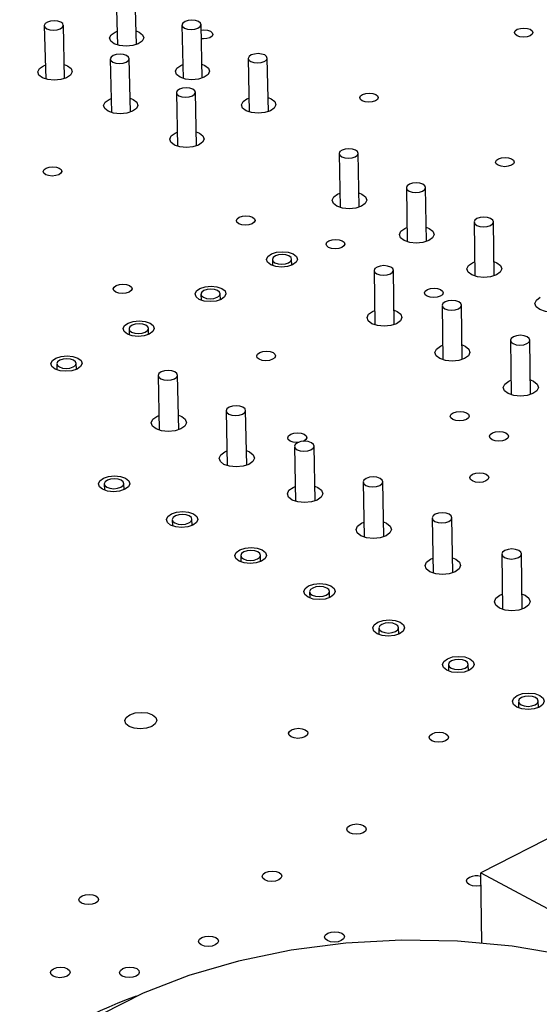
# Model space of a CAD drawing. Extents: x 71 to 211, y 71 to 143.
# Tile 6 of 13: x 120 to 132, y 96 to 118. Entities that reach past the tile are written whole.
import ezdxf

# ---------------------------------------------------------------- set-up
doc = ezdxf.new("R2010")
doc.units = 0
doc.layers.get('0').update_dxf_attribs({"linetype": 'CONTINUOUS'})

msp = doc.modelspace()

# ---------------------------------------------------------------- linework, layer by layer
at = {"color": 7, "linetype": 'CONTINUOUS'}
for p, q in [((122.176, 118.717), (122.204, 117.536)), ((122.624, 117.546), (122.597, 118.727)), ((120.583, 117.968), (120.613, 116.784)), ((121.034, 116.795), (121.005, 117.978)), ((122.152, 117.825), (122.196, 117.843)), ((123.636, 117.98), (123.662, 116.797)), ((124.083, 116.806), (124.058, 117.989)), ((122.043, 117.227), (122.071, 116.041)), ((122.493, 116.05), (122.466, 117.237)), ((125.104, 117.239), (125.128, 116.053)), ((125.551, 116.061), (125.527, 117.248)), ((120.562, 117.075), (120.605, 117.093)), ((123.611, 117.087), (123.655, 117.105)), ((122.019, 116.333), (122.064, 116.351)), ((123.511, 116.482), (123.537, 115.293)), ((123.96, 115.302), (123.935, 116.491)), ((125.076, 116.344), (125.122, 116.363)), ((123.485, 115.586), (123.53, 115.605)), ((127.119, 115.131), (127.141, 113.937)), ((127.566, 113.944), (127.545, 115.138)), ((128.612, 114.375), (128.631, 113.178)), ((129.058, 113.185), (129.039, 114.381)), ((127.087, 114.232), (127.135, 114.252)), ((128.577, 113.474), (128.626, 113.495)), ((130.112, 113.614), (130.13, 112.415)), ((130.557, 112.421), (130.541, 113.62)), ((125.64, 112.784), (125.643, 112.651)), ((126.07, 112.659), (126.068, 112.792)), ((130.075, 112.713), (130.125, 112.733)), ((127.895, 112.538), (127.916, 111.335)), ((128.345, 111.342), (128.325, 112.545)), ((124.055, 112.018), (124.058, 111.885)), ((124.487, 111.894), (124.484, 112.027)), ((129.403, 111.768), (129.422, 110.562)), ((129.852, 110.569), (129.834, 111.774)), ((127.861, 111.635), (127.91, 111.656)), ((122.462, 111.248), (122.465, 111.114)), ((122.895, 111.124), (122.892, 111.258)), ((129.367, 110.864), (129.417, 110.885)), ((130.92, 110.994), (130.936, 109.785)), ((131.368, 109.791), (131.352, 110.999)), ((120.86, 110.474), (120.863, 110.339)), ((121.294, 110.35), (121.291, 110.485)), ((123.105, 110.213), (123.133, 109.001)), ((123.566, 109.011), (123.539, 110.223)), ((130.881, 110.088), (130.932, 110.109)), ((123.08, 109.308), (123.125, 109.327)), ((124.613, 109.43), (124.638, 108.216)), ((125.073, 108.225), (125.048, 109.439)), ((124.585, 108.524), (124.632, 108.544)), ((126.129, 108.643), (126.152, 107.426)), ((126.588, 107.435), (126.565, 108.651)), ((121.912, 107.811), (121.916, 107.674)), ((122.351, 107.684), (122.347, 107.821)), ((127.653, 107.852), (127.674, 106.632)), ((128.111, 106.64), (128.09, 107.859)), ((126.098, 107.736), (126.146, 107.756)), ((123.422, 107.019), (123.425, 106.881)), ((123.861, 106.891), (123.858, 107.029)), ((127.619, 106.943), (127.669, 106.964)), ((129.186, 107.056), (129.205, 105.834)), ((129.643, 105.841), (129.624, 107.063)), ((131.183, 105.037), (131.166, 106.262)), ((124.94, 106.223), (124.943, 106.084)), ((125.38, 106.093), (125.377, 106.232)), ((129.149, 106.146), (129.2, 106.167)), ((130.727, 106.256), (130.744, 105.031)), ((126.466, 105.422), (126.469, 105.282)), ((126.907, 105.291), (126.905, 105.43)), ((130.688, 105.344), (130.739, 105.366)), ((128.001, 104.617), (128.003, 104.476)), ((128.443, 104.484), (128.441, 104.624)), ((129.544, 103.807), (129.546, 103.666)), ((129.987, 103.673), (129.985, 103.814)), ((139.406, 103.854), (130.262, 99.191)), ((131.096, 102.993), (131.098, 102.851)), ((131.54, 102.857), (131.538, 102.999)), ((130.262, 99.191), (136.598, 95.817)), ((130.285, 97.638), (130.262, 99.191))]:
    msp.add_line(p, q, dxfattribs=at)
for points in [[(120.639, 117.9), (120.705, 117.878), (120.786, 117.87), (120.867, 117.878), (120.937, 117.9), (120.985, 117.934), (121.004, 117.973), (120.991, 118.012), (120.948, 118.046), (120.882, 118.068), (120.802, 118.076), (120.72, 118.068), (120.65, 118.046), (120.602, 118.012), (120.583, 117.973), (120.596, 117.934), (120.639, 117.9)], [(124.001, 118.057), (123.934, 118.08), (123.854, 118.087), (123.773, 118.08), (123.703, 118.057), (123.655, 118.024), (123.636, 117.985), (123.65, 117.945), (123.693, 117.912), (123.76, 117.89), (123.84, 117.882), (123.921, 117.89), (123.991, 117.912), (124.039, 117.945), (124.058, 117.985), (124.045, 118.024), (124.001, 118.057)], [(122.617, 117.853), (122.687, 117.825), (122.764, 117.765), (122.788, 117.695), (122.754, 117.624), (122.668, 117.564), (122.543, 117.524), (122.397, 117.51), (122.253, 117.524), (122.133, 117.564), (122.056, 117.624), (122.032, 117.695), (122.066, 117.765), (122.152, 117.825), (122.152, 117.825)], [(124.061, 117.867), (124.123, 117.871), (124.2, 117.864), (124.265, 117.842), (124.307, 117.81), (124.32, 117.772), (124.302, 117.733), (124.256, 117.701), (124.188, 117.679), (124.11, 117.672), (124.065, 117.674)], [(131.072, 117.886), (131.14, 117.907), (131.218, 117.915), (131.296, 117.907), (131.361, 117.886), (131.404, 117.853), (131.418, 117.815), (131.401, 117.777), (131.355, 117.745), (131.288, 117.723), (131.21, 117.715), (131.132, 117.723), (131.067, 117.745), (131.024, 117.777), (131.01, 117.815), (131.027, 117.853), (131.072, 117.886)], [(122.099, 117.159), (122.166, 117.136), (122.247, 117.128), (122.328, 117.136), (122.398, 117.159), (122.447, 117.192), (122.466, 117.232), (122.452, 117.271), (122.409, 117.305), (122.342, 117.327), (122.262, 117.335), (122.18, 117.327), (122.11, 117.305), (122.062, 117.271), (122.043, 117.232), (122.056, 117.192), (122.099, 117.159)], [(125.47, 117.317), (125.403, 117.339), (125.322, 117.347), (125.241, 117.339), (125.171, 117.317), (125.123, 117.283), (125.104, 117.243), (125.118, 117.204), (125.162, 117.17), (125.229, 117.148), (125.309, 117.14), (125.391, 117.148), (125.461, 117.17), (125.509, 117.204), (125.527, 117.243), (125.514, 117.283), (125.47, 117.317)], [(121.026, 117.103), (121.098, 117.075), (121.175, 117.015), (121.199, 116.944), (121.164, 116.873), (121.078, 116.812), (120.951, 116.772), (120.805, 116.758), (120.661, 116.772), (120.541, 116.812), (120.464, 116.873), (120.441, 116.944), (120.475, 117.015), (120.562, 117.075), (120.562, 117.075)], [(124.077, 117.114), (124.146, 117.087), (124.224, 117.027), (124.249, 116.956), (124.215, 116.884), (124.129, 116.824), (124.003, 116.784), (123.857, 116.77), (123.713, 116.784), (123.593, 116.824), (123.515, 116.884), (123.491, 116.956), (123.524, 117.027), (123.611, 117.087), (123.611, 117.087)], [(123.568, 116.413), (123.635, 116.39), (123.716, 116.382), (123.797, 116.39), (123.868, 116.413), (123.916, 116.447), (123.935, 116.486), (123.921, 116.526), (123.877, 116.56), (123.81, 116.583), (123.73, 116.59), (123.648, 116.583), (123.578, 116.56), (123.53, 116.526), (123.511, 116.486), (123.524, 116.447), (123.568, 116.413)], [(122.486, 116.36), (122.557, 116.333), (122.635, 116.272), (122.658, 116.201), (122.624, 116.129), (122.538, 116.069), (122.412, 116.028), (122.265, 116.014), (122.12, 116.028), (122, 116.069), (121.922, 116.129), (121.898, 116.201), (121.933, 116.272), (122.019, 116.333), (122.019, 116.333)], [(125.545, 116.372), (125.613, 116.344), (125.692, 116.284), (125.717, 116.212), (125.683, 116.141), (125.597, 116.08), (125.472, 116.04), (125.325, 116.026), (125.181, 116.04), (125.06, 116.08), (124.981, 116.141), (124.957, 116.212), (124.99, 116.284), (125.076, 116.344), (125.076, 116.344)], [(127.642, 116.443), (127.71, 116.465), (127.789, 116.473), (127.867, 116.465), (127.932, 116.443), (127.975, 116.411), (127.988, 116.372), (127.971, 116.334), (127.925, 116.301), (127.857, 116.279), (127.778, 116.272), (127.7, 116.279), (127.635, 116.301), (127.592, 116.334), (127.578, 116.372), (127.596, 116.411), (127.642, 116.443)], [(123.954, 115.614), (124.023, 115.586), (124.102, 115.525), (124.126, 115.454), (124.093, 115.382), (124.006, 115.321), (123.88, 115.28), (123.733, 115.266), (123.588, 115.28), (123.467, 115.321), (123.388, 115.382), (123.364, 115.454), (123.398, 115.525), (123.485, 115.586), (123.485, 115.586)], [(127.487, 115.209), (127.419, 115.231), (127.338, 115.239), (127.256, 115.231), (127.186, 115.209), (127.138, 115.175), (127.119, 115.134), (127.133, 115.094), (127.178, 115.06), (127.246, 115.037), (127.327, 115.029), (127.409, 115.037), (127.479, 115.06), (127.527, 115.094), (127.545, 115.134), (127.531, 115.175), (127.487, 115.209)], [(130.654, 115.016), (130.722, 115.038), (130.801, 115.046), (130.88, 115.038), (130.946, 115.016), (130.989, 114.983), (131.003, 114.944), (130.986, 114.905), (130.94, 114.872), (130.872, 114.85), (130.793, 114.842), (130.714, 114.85), (130.648, 114.872), (130.605, 114.905), (130.591, 114.944), (130.608, 114.983), (130.654, 115.016)], [(120.624, 114.809), (120.693, 114.831), (120.772, 114.839), (120.851, 114.831), (120.916, 114.809), (120.958, 114.776), (120.971, 114.737), (120.952, 114.698), (120.905, 114.665), (120.836, 114.643), (120.757, 114.635), (120.678, 114.643), (120.613, 114.665), (120.571, 114.698), (120.558, 114.737), (120.577, 114.776), (120.624, 114.809)], [(128.98, 114.453), (128.912, 114.475), (128.831, 114.483), (128.748, 114.475), (128.678, 114.453), (128.63, 114.418), (128.612, 114.378), (128.626, 114.338), (128.671, 114.303), (128.739, 114.28), (128.82, 114.272), (128.902, 114.28), (128.973, 114.303), (129.021, 114.338), (129.039, 114.378), (129.025, 114.418), (128.98, 114.453)], [(127.561, 114.259), (127.628, 114.232), (127.708, 114.171), (127.734, 114.098), (127.701, 114.026), (127.614, 113.964), (127.488, 113.923), (127.34, 113.908), (127.195, 113.923), (127.073, 113.964), (126.993, 114.026), (126.968, 114.098), (127.001, 114.171), (127.087, 114.232), (127.087, 114.232)], [(124.907, 113.723), (124.976, 113.746), (125.055, 113.753), (125.134, 113.746), (125.2, 113.723), (125.243, 113.69), (125.256, 113.651), (125.238, 113.611), (125.191, 113.578), (125.122, 113.556), (125.043, 113.548), (124.964, 113.556), (124.898, 113.578), (124.855, 113.611), (124.842, 113.651), (124.86, 113.69), (124.907, 113.723)], [(130.481, 113.692), (130.413, 113.715), (130.331, 113.724), (130.249, 113.715), (130.178, 113.692), (130.131, 113.658), (130.112, 113.617), (130.127, 113.577), (130.172, 113.542), (130.24, 113.519), (130.322, 113.511), (130.404, 113.519), (130.475, 113.542), (130.523, 113.577), (130.541, 113.617), (130.526, 113.658), (130.481, 113.692)], [(129.053, 113.501), (129.12, 113.474), (129.2, 113.413), (129.226, 113.34), (129.193, 113.267), (129.107, 113.205), (128.98, 113.164), (128.833, 113.149), (128.686, 113.164), (128.564, 113.205), (128.484, 113.267), (128.458, 113.34), (128.491, 113.413), (128.577, 113.474), (128.577, 113.474)], [(126.896, 113.2), (126.965, 113.222), (127.044, 113.23), (127.123, 113.222), (127.189, 113.2), (127.233, 113.167), (127.246, 113.127), (127.228, 113.088), (127.182, 113.054), (127.113, 113.032), (127.033, 113.024), (126.954, 113.032), (126.888, 113.054), (126.845, 113.088), (126.831, 113.127), (126.849, 113.167), (126.896, 113.2)], [(125.619, 112.908), (125.732, 112.945), (125.864, 112.958), (125.994, 112.945), (126.103, 112.908), (126.173, 112.853), (126.196, 112.788), (126.166, 112.723), (126.089, 112.668), (125.975, 112.631), (125.844, 112.618), (125.714, 112.631), (125.605, 112.668), (125.534, 112.723), (125.512, 112.788), (125.542, 112.853), (125.619, 112.908)], [(125.707, 112.863), (125.659, 112.829), (125.64, 112.788), (125.654, 112.747), (125.698, 112.713), (125.766, 112.69), (125.848, 112.682), (125.93, 112.69), (126.001, 112.713), (126.049, 112.747), (126.067, 112.788), (126.054, 112.829), (126.009, 112.863), (125.941, 112.886), (125.86, 112.894), (125.778, 112.886), (125.707, 112.863)], [(127.954, 112.466), (128.023, 112.443), (128.105, 112.435), (128.187, 112.443), (128.258, 112.466), (128.306, 112.501), (128.325, 112.542), (128.311, 112.583), (128.266, 112.617), (128.197, 112.64), (128.115, 112.649), (128.033, 112.64), (127.962, 112.617), (127.914, 112.583), (127.895, 112.542), (127.909, 112.501), (127.954, 112.466)], [(130.553, 112.74), (130.619, 112.713), (130.7, 112.651), (130.726, 112.577), (130.694, 112.504), (130.608, 112.442), (130.481, 112.4), (130.333, 112.386), (130.186, 112.4), (130.063, 112.442), (129.983, 112.504), (129.956, 112.577), (129.989, 112.651), (130.075, 112.713), (130.075, 112.713)], [(122.178, 112.208), (122.247, 112.23), (122.327, 112.238), (122.407, 112.23), (122.472, 112.208), (122.515, 112.174), (122.528, 112.134), (122.51, 112.095), (122.462, 112.061), (122.393, 112.038), (122.313, 112.031), (122.234, 112.038), (122.168, 112.061), (122.125, 112.095), (122.112, 112.134), (122.131, 112.174), (122.178, 112.208)], [(124.035, 112.143), (124.149, 112.18), (124.28, 112.193), (124.411, 112.18), (124.52, 112.143), (124.59, 112.088), (124.612, 112.023), (124.582, 111.957), (124.504, 111.902), (124.391, 111.865), (124.259, 111.852), (124.128, 111.865), (124.019, 111.902), (123.949, 111.957), (123.927, 112.023), (123.957, 112.088), (124.035, 112.143)], [(124.123, 112.098), (124.074, 112.063), (124.055, 112.023), (124.069, 111.982), (124.113, 111.947), (124.181, 111.924), (124.263, 111.916), (124.345, 111.924), (124.416, 111.947), (124.465, 111.982), (124.484, 112.023), (124.47, 112.063), (124.426, 112.098), (124.358, 112.121), (124.276, 112.129), (124.194, 112.121), (124.123, 112.098)], [(129.078, 112.117), (129.146, 112.14), (129.226, 112.148), (129.306, 112.14), (129.372, 112.117), (129.416, 112.083), (129.43, 112.044), (129.412, 112.004), (129.365, 111.97), (129.297, 111.948), (129.217, 111.94), (129.137, 111.948), (129.071, 111.97), (129.027, 112.004), (129.013, 112.044), (129.031, 112.083), (129.078, 112.117)], [(132.061, 111.974), (132.127, 111.947), (132.208, 111.885), (132.235, 111.811), (132.203, 111.737), (132.117, 111.675), (131.99, 111.633), (131.842, 111.618), (131.694, 111.633), (131.571, 111.675), (131.489, 111.737), (131.463, 111.811), (131.495, 111.885), (131.581, 111.947), (131.581, 111.947)], [(129.463, 111.695), (129.532, 111.672), (129.614, 111.664), (129.697, 111.672), (129.768, 111.695), (129.816, 111.73), (129.834, 111.771), (129.82, 111.812), (129.775, 111.847), (129.706, 111.87), (129.624, 111.879), (129.541, 111.87), (129.47, 111.847), (129.422, 111.812), (129.403, 111.771), (129.418, 111.73), (129.463, 111.695)], [(128.34, 111.663), (128.408, 111.635), (128.488, 111.573), (128.514, 111.499), (128.481, 111.425), (128.394, 111.362), (128.266, 111.321), (128.118, 111.306), (127.971, 111.321), (127.847, 111.362), (127.767, 111.425), (127.741, 111.499), (127.774, 111.573), (127.861, 111.635), (127.861, 111.635)], [(122.442, 111.375), (122.556, 111.412), (122.689, 111.425), (122.819, 111.412), (122.928, 111.375), (122.999, 111.319), (123.02, 111.253), (122.99, 111.187), (122.911, 111.132), (122.797, 111.094), (122.665, 111.081), (122.534, 111.094), (122.425, 111.132), (122.354, 111.187), (122.333, 111.253), (122.364, 111.319), (122.442, 111.375)], [(122.53, 111.329), (122.481, 111.294), (122.462, 111.253), (122.475, 111.212), (122.519, 111.177), (122.588, 111.154), (122.669, 111.146), (122.752, 111.154), (122.823, 111.177), (122.872, 111.212), (122.892, 111.253), (122.878, 111.294), (122.834, 111.329), (122.766, 111.352), (122.684, 111.36), (122.601, 111.352), (122.53, 111.329)], [(130.98, 110.92), (131.049, 110.897), (131.132, 110.888), (131.215, 110.897), (131.286, 110.92), (131.334, 110.955), (131.352, 110.997), (131.337, 111.038), (131.292, 111.073), (131.223, 111.096), (131.14, 111.105), (131.057, 111.096), (130.986, 111.073), (130.938, 111.038), (130.92, 110.997), (130.935, 110.955), (130.98, 110.92)], [(129.848, 110.891), (129.915, 110.864), (129.996, 110.801), (130.022, 110.727), (129.989, 110.652), (129.903, 110.589), (129.775, 110.547), (129.626, 110.533), (129.478, 110.547), (129.354, 110.589), (129.273, 110.652), (129.247, 110.727), (129.28, 110.801), (129.367, 110.864), (129.367, 110.864)], [(120.841, 110.602), (120.955, 110.639), (121.088, 110.652), (121.219, 110.639), (121.328, 110.602), (121.399, 110.546), (121.42, 110.479), (121.389, 110.413), (121.31, 110.357), (121.195, 110.32), (121.062, 110.307), (120.931, 110.32), (120.822, 110.357), (120.752, 110.413), (120.731, 110.479), (120.762, 110.546), (120.841, 110.602)], [(125.359, 110.721), (125.428, 110.744), (125.509, 110.752), (125.588, 110.744), (125.655, 110.721), (125.698, 110.687), (125.712, 110.647), (125.694, 110.607), (125.646, 110.573), (125.577, 110.55), (125.496, 110.543), (125.417, 110.55), (125.35, 110.573), (125.307, 110.607), (125.293, 110.647), (125.312, 110.687), (125.359, 110.721)], [(120.929, 110.556), (120.879, 110.521), (120.86, 110.479), (120.873, 110.438), (120.917, 110.403), (120.985, 110.38), (121.067, 110.371), (121.15, 110.38), (121.222, 110.403), (121.271, 110.438), (121.291, 110.479), (121.277, 110.521), (121.233, 110.556), (121.165, 110.579), (121.083, 110.587), (121, 110.579), (120.929, 110.556)], [(123.48, 110.295), (123.412, 110.318), (123.329, 110.326), (123.246, 110.318), (123.174, 110.295), (123.125, 110.259), (123.105, 110.218), (123.119, 110.176), (123.164, 110.141), (123.232, 110.117), (123.315, 110.109), (123.398, 110.117), (123.47, 110.141), (123.519, 110.176), (123.539, 110.218), (123.525, 110.259), (123.48, 110.295)], [(131.364, 110.115), (131.43, 110.088), (131.512, 110.025), (131.539, 109.95), (131.506, 109.876), (131.419, 109.812), (131.292, 109.77), (131.142, 109.755), (130.994, 109.77), (130.87, 109.812), (130.788, 109.876), (130.762, 109.95), (130.794, 110.025), (130.881, 110.088), (130.881, 110.088)], [(124.989, 109.512), (124.92, 109.536), (124.837, 109.544), (124.753, 109.536), (124.682, 109.512), (124.632, 109.477), (124.613, 109.435), (124.627, 109.393), (124.672, 109.357), (124.741, 109.334), (124.824, 109.325), (124.907, 109.334), (124.979, 109.357), (125.028, 109.393), (125.048, 109.435), (125.034, 109.477), (124.989, 109.512)], [(123.559, 109.337), (123.63, 109.308), (123.71, 109.245), (123.735, 109.169), (123.701, 109.094), (123.612, 109.031), (123.483, 108.988), (123.333, 108.973), (123.184, 108.988), (123.061, 109.031), (122.981, 109.094), (122.956, 109.169), (122.991, 109.245), (123.08, 109.308), (123.08, 109.308)], [(129.652, 109.389), (129.721, 109.412), (129.802, 109.42), (129.882, 109.412), (129.949, 109.389), (129.993, 109.355), (130.007, 109.314), (129.99, 109.274), (129.943, 109.239), (129.873, 109.216), (129.793, 109.208), (129.712, 109.216), (129.645, 109.239), (129.601, 109.274), (129.587, 109.314), (129.605, 109.355), (129.652, 109.389)], [(126.225, 108.732), (126.185, 108.73), (126.105, 108.738), (126.038, 108.761), (125.994, 108.796), (125.981, 108.836), (125.999, 108.877), (126.047, 108.911)], [(126.047, 108.911), (126.116, 108.934), (126.197, 108.942), (126.277, 108.934), (126.344, 108.911), (126.388, 108.877), (126.402, 108.836), (126.383, 108.796), (126.336, 108.761), (126.316, 108.752)], [(130.52, 108.942), (130.589, 108.965), (130.67, 108.973), (130.75, 108.965), (130.818, 108.942), (130.862, 108.908), (130.876, 108.867), (130.859, 108.826), (130.812, 108.792), (130.742, 108.769), (130.661, 108.761), (130.581, 108.769), (130.514, 108.792), (130.47, 108.826), (130.455, 108.867), (130.473, 108.908), (130.52, 108.942)], [(126.505, 108.725), (126.436, 108.749), (126.353, 108.757), (126.269, 108.749), (126.197, 108.725), (126.148, 108.689), (126.129, 108.647), (126.143, 108.605), (126.188, 108.57), (126.258, 108.546), (126.341, 108.537), (126.425, 108.546), (126.497, 108.57), (126.546, 108.605), (126.565, 108.647), (126.55, 108.689), (126.505, 108.725)], [(125.066, 108.553), (125.137, 108.524), (125.217, 108.46), (125.243, 108.384), (125.208, 108.309), (125.12, 108.245), (124.99, 108.202), (124.84, 108.187), (124.691, 108.202), (124.567, 108.245), (124.487, 108.309), (124.462, 108.384), (124.496, 108.46), (124.585, 108.524), (124.585, 108.524)], [(130.082, 108.029), (130.152, 108.052), (130.233, 108.06), (130.313, 108.052), (130.381, 108.029), (130.425, 107.994), (130.44, 107.953), (130.422, 107.912), (130.375, 107.878), (130.305, 107.854), (130.224, 107.846), (130.143, 107.854), (130.076, 107.878), (130.032, 107.912), (130.017, 107.953), (130.035, 107.994), (130.082, 108.029)], [(121.893, 107.941), (122.008, 107.979), (122.142, 107.992), (122.274, 107.979), (122.385, 107.941), (122.456, 107.884), (122.478, 107.816), (122.447, 107.749), (122.367, 107.692), (122.252, 107.654), (122.117, 107.64), (121.985, 107.654), (121.875, 107.692), (121.804, 107.749), (121.782, 107.816), (121.813, 107.884), (121.893, 107.941)], [(122.289, 107.894), (122.22, 107.918), (122.138, 107.926), (122.054, 107.918), (121.982, 107.894), (121.932, 107.858), (121.912, 107.816), (121.926, 107.774), (121.971, 107.738), (122.039, 107.715), (122.122, 107.706), (122.206, 107.715), (122.278, 107.738), (122.328, 107.774), (122.347, 107.816), (122.334, 107.858), (122.289, 107.894)], [(128.03, 107.934), (127.96, 107.958), (127.877, 107.966), (127.793, 107.958), (127.721, 107.934), (127.672, 107.898), (127.653, 107.856), (127.668, 107.813), (127.713, 107.777), (127.783, 107.754), (127.866, 107.745), (127.95, 107.754), (128.022, 107.777), (128.071, 107.813), (128.09, 107.856), (128.076, 107.898), (128.03, 107.934)], [(126.581, 107.764), (126.651, 107.736), (126.733, 107.671), (126.758, 107.595), (126.724, 107.52), (126.636, 107.455), (126.507, 107.412), (126.356, 107.397), (126.207, 107.412), (126.082, 107.455), (126.001, 107.52), (125.975, 107.595), (126.009, 107.671), (126.098, 107.736), (126.098, 107.736)], [(123.402, 107.149), (123.517, 107.187), (123.652, 107.201), (123.784, 107.187), (123.895, 107.149), (123.967, 107.092), (123.989, 107.024), (123.958, 106.956), (123.879, 106.899), (123.763, 106.86), (123.629, 106.847), (123.496, 106.86), (123.385, 106.899), (123.313, 106.956), (123.291, 107.024), (123.322, 107.092), (123.402, 107.149)], [(123.799, 107.102), (123.73, 107.126), (123.647, 107.134), (123.563, 107.126), (123.491, 107.102), (123.441, 107.066), (123.422, 107.024), (123.436, 106.982), (123.481, 106.946), (123.55, 106.922), (123.633, 106.913), (123.717, 106.922), (123.789, 106.946), (123.839, 106.982), (123.858, 107.024), (123.844, 107.066), (123.799, 107.102)], [(129.563, 107.138), (129.493, 107.162), (129.41, 107.171), (129.326, 107.162), (129.254, 107.138), (129.204, 107.102), (129.186, 107.06), (129.201, 107.017), (129.246, 106.981), (129.316, 106.957), (129.4, 106.948), (129.484, 106.957), (129.556, 106.981), (129.605, 107.017), (129.624, 107.06), (129.609, 107.102), (129.563, 107.138)], [(128.105, 106.971), (128.175, 106.943), (128.256, 106.878), (128.283, 106.802), (128.249, 106.726), (128.161, 106.661), (128.031, 106.618), (127.88, 106.602), (127.73, 106.618), (127.605, 106.661), (127.523, 106.726), (127.497, 106.802), (127.531, 106.878), (127.619, 106.943)], [(124.919, 106.353), (125.035, 106.391), (125.169, 106.405), (125.302, 106.391), (125.413, 106.353), (125.486, 106.295), (125.508, 106.227), (125.478, 106.159), (125.399, 106.101), (125.283, 106.063), (125.148, 106.049), (125.015, 106.063), (124.904, 106.101), (124.831, 106.159), (124.809, 106.227), (124.84, 106.295), (124.919, 106.353)], [(125.318, 106.306), (125.248, 106.33), (125.165, 106.338), (125.081, 106.33), (125.009, 106.306), (124.959, 106.27), (124.94, 106.227), (124.954, 106.185), (124.999, 106.149), (125.069, 106.124), (125.152, 106.116), (125.236, 106.124), (125.309, 106.149), (125.358, 106.185), (125.377, 106.227), (125.363, 106.27), (125.318, 106.306)], [(131.105, 106.338), (131.035, 106.362), (130.951, 106.371), (130.867, 106.362), (130.794, 106.338), (130.745, 106.302), (130.727, 106.259), (130.742, 106.216), (130.788, 106.18), (130.858, 106.156), (130.942, 106.147), (131.027, 106.156), (131.099, 106.18), (131.148, 106.216), (131.166, 106.259), (131.151, 106.302), (131.105, 106.338)], [(129.637, 106.174), (129.706, 106.146), (129.788, 106.081), (129.815, 106.004), (129.782, 105.927), (129.693, 105.862), (129.564, 105.819), (129.412, 105.803), (129.262, 105.819), (129.136, 105.862), (129.054, 105.927), (129.027, 106.004), (129.061, 106.081), (129.149, 106.146)], [(126.445, 105.553), (126.56, 105.591), (126.695, 105.605), (126.829, 105.591), (126.94, 105.553), (127.013, 105.495), (127.036, 105.426), (127.006, 105.358), (126.927, 105.3), (126.811, 105.261), (126.676, 105.247), (126.542, 105.261), (126.431, 105.3), (126.358, 105.358), (126.335, 105.426), (126.365, 105.495), (126.445, 105.553)], [(126.845, 105.505), (126.775, 105.529), (126.692, 105.538), (126.607, 105.529), (126.535, 105.505), (126.485, 105.469), (126.466, 105.426), (126.481, 105.383), (126.526, 105.347), (126.596, 105.323), (126.679, 105.314), (126.764, 105.323), (126.836, 105.347), (126.886, 105.383), (126.905, 105.426), (126.89, 105.469), (126.845, 105.505)], [(131.178, 105.372), (131.246, 105.344), (131.329, 105.279), (131.356, 105.202), (131.323, 105.124), (131.235, 105.059), (131.105, 105.015), (130.953, 105), (130.802, 105.015), (130.676, 105.059), (130.593, 105.124), (130.566, 105.202), (130.599, 105.279), (130.688, 105.344)], [(127.979, 104.748), (128.095, 104.787), (128.23, 104.8), (128.364, 104.787), (128.476, 104.748), (128.549, 104.689), (128.573, 104.621), (128.542, 104.552), (128.463, 104.493), (128.347, 104.454), (128.212, 104.441), (128.078, 104.454), (127.966, 104.493), (127.892, 104.552), (127.869, 104.621), (127.899, 104.689), (127.979, 104.748)], [(128.38, 104.7), (128.31, 104.724), (128.226, 104.733), (128.142, 104.724), (128.069, 104.7), (128.02, 104.664), (128.001, 104.621), (128.016, 104.577), (128.061, 104.541), (128.132, 104.517), (128.215, 104.508), (128.3, 104.517), (128.372, 104.541), (128.422, 104.577), (128.441, 104.621), (128.426, 104.664), (128.38, 104.7)], [(129.521, 103.938), (129.637, 103.978), (129.773, 103.991), (129.907, 103.978), (130.02, 103.938), (130.093, 103.88), (130.117, 103.811), (130.088, 103.741), (130.009, 103.683), (129.892, 103.643), (129.757, 103.63), (129.622, 103.643), (129.51, 103.683), (129.436, 103.741), (129.412, 103.811), (129.442, 103.88), (129.521, 103.938)], [(129.924, 103.89), (129.854, 103.915), (129.77, 103.924), (129.685, 103.915), (129.612, 103.89), (129.563, 103.854), (129.544, 103.811), (129.559, 103.767), (129.605, 103.731), (129.676, 103.706), (129.76, 103.697), (129.845, 103.706), (129.917, 103.731), (129.966, 103.767), (129.985, 103.811), (129.97, 103.854), (129.924, 103.89)], [(131.072, 103.125), (131.188, 103.164), (131.324, 103.178), (131.459, 103.164), (131.572, 103.125), (131.646, 103.066), (131.671, 102.996), (131.641, 102.926), (131.562, 102.867), (131.446, 102.828), (131.31, 102.814), (131.175, 102.828), (131.062, 102.867), (130.988, 102.926), (130.963, 102.996), (130.993, 103.066), (131.072, 103.125)], [(131.476, 103.076), (131.406, 103.101), (131.321, 103.11), (131.237, 103.101), (131.164, 103.076), (131.115, 103.04), (131.096, 102.996), (131.111, 102.953), (131.158, 102.916), (131.228, 102.891), (131.313, 102.882), (131.398, 102.891), (131.47, 102.916), (131.52, 102.953), (131.538, 102.996), (131.523, 103.04), (131.476, 103.076)], [(122.481, 102.697), (122.598, 102.736), (122.735, 102.75), (122.869, 102.736), (122.981, 102.697), (123.054, 102.638), (123.077, 102.568), (123.045, 102.498), (122.964, 102.439), (122.847, 102.399), (122.71, 102.385), (122.575, 102.399), (122.463, 102.439), (122.39, 102.498), (122.368, 102.568), (122.4, 102.638), (122.481, 102.697)], [(126.067, 102.364), (126.138, 102.388), (126.221, 102.396), (126.303, 102.388), (126.371, 102.364), (126.416, 102.328), (126.43, 102.285), (126.411, 102.243), (126.362, 102.207), (126.291, 102.183), (126.208, 102.174), (126.126, 102.183), (126.058, 102.207), (126.013, 102.243), (125.999, 102.285), (126.018, 102.328), (126.067, 102.364)], [(129.183, 102.276), (129.254, 102.3), (129.337, 102.309), (129.419, 102.3), (129.488, 102.276), (129.533, 102.24), (129.547, 102.198), (129.529, 102.155), (129.481, 102.119), (129.41, 102.095), (129.327, 102.086), (129.245, 102.095), (129.176, 102.119), (129.131, 102.155), (129.117, 102.198), (129.135, 102.24), (129.183, 102.276)], [(127.357, 100.243), (127.428, 100.267), (127.512, 100.276), (127.594, 100.267), (127.663, 100.243), (127.709, 100.206), (127.723, 100.163), (127.704, 100.12), (127.655, 100.083), (127.584, 100.059), (127.5, 100.05), (127.418, 100.059), (127.349, 100.083), (127.303, 100.12), (127.289, 100.163), (127.308, 100.206), (127.357, 100.243)], [(125.483, 99.198), (125.555, 99.222), (125.639, 99.231), (125.722, 99.222), (125.791, 99.198), (125.836, 99.161), (125.85, 99.117), (125.831, 99.074), (125.782, 99.037), (125.71, 99.012), (125.626, 99.004), (125.543, 99.012), (125.474, 99.037), (125.429, 99.074), (125.415, 99.117), (125.434, 99.161), (125.483, 99.198)], [(130.266, 98.915), (130.242, 98.908), (130.159, 98.9), (130.076, 98.908), (130.006, 98.933), (129.96, 98.97), (129.946, 99.013), (129.964, 99.057), (130.013, 99.094)], [(121.42, 98.684), (121.493, 98.708), (121.577, 98.717), (121.66, 98.708), (121.729, 98.684), (121.773, 98.647), (121.787, 98.603), (121.767, 98.56), (121.717, 98.523), (121.645, 98.498), (121.561, 98.489), (121.478, 98.498), (121.409, 98.523), (121.364, 98.56), (121.351, 98.603), (121.371, 98.647), (121.42, 98.684)], [(124.075, 97.758), (124.148, 97.783), (124.232, 97.791), (124.315, 97.783), (124.384, 97.758), (124.429, 97.721), (124.443, 97.677), (124.424, 97.633), (124.374, 97.596), (124.302, 97.571), (124.218, 97.562), (124.135, 97.571), (124.065, 97.596), (124.02, 97.633), (124.006, 97.677), (124.025, 97.721), (124.075, 97.758)], [(126.869, 97.853), (126.941, 97.878), (127.025, 97.886), (127.108, 97.878), (127.178, 97.853), (127.223, 97.816), (127.238, 97.772), (127.219, 97.728), (127.169, 97.691), (127.097, 97.666), (127.013, 97.657), (126.93, 97.666), (126.86, 97.691), (126.815, 97.728), (126.8, 97.772), (126.819, 97.816), (126.869, 97.853)], [(136.408, 95.503), (136.011, 95.807), (135.204, 96.302), (134.277, 96.731), (133.249, 97.089), (132.137, 97.369), (130.962, 97.565), (129.745, 97.676), (128.507, 97.698), (127.271, 97.632), (126.058, 97.478), (124.89, 97.239), (123.788, 96.92), (122.772, 96.525), (121.86, 96.062), (121.07, 95.538), (120.416, 94.963), (120.236, 94.769)], [(120.788, 97.067), (120.861, 97.092), (120.946, 97.1), (121.029, 97.092), (121.098, 97.067), (121.143, 97.029), (121.157, 96.985), (121.137, 96.941), (121.087, 96.904), (121.014, 96.879), (120.929, 96.87), (120.846, 96.879), (120.776, 96.904), (120.732, 96.941), (120.718, 96.985), (120.738, 97.029), (120.788, 97.067)], [(122.322, 97.07), (122.394, 97.095), (122.479, 97.103), (122.562, 97.095), (122.632, 97.07), (122.677, 97.032), (122.69, 96.988), (122.671, 96.944), (122.621, 96.907), (122.548, 96.882), (122.463, 96.873), (122.38, 96.882), (122.311, 96.907), (122.266, 96.944), (122.252, 96.988), (122.272, 97.032), (122.322, 97.07)]]:
    msp.add_lwpolyline(points, dxfattribs=at)
for centre, radius, start, end in [((130.169, 98.748), 0.379, 75.5348, 114.3146), ((125.974, 87.016), 10.019, 109.5461, 129.3622)]:
    msp.add_arc(centre, radius, start, end, dxfattribs=at)

doc.saveas('drawing.dxf')
